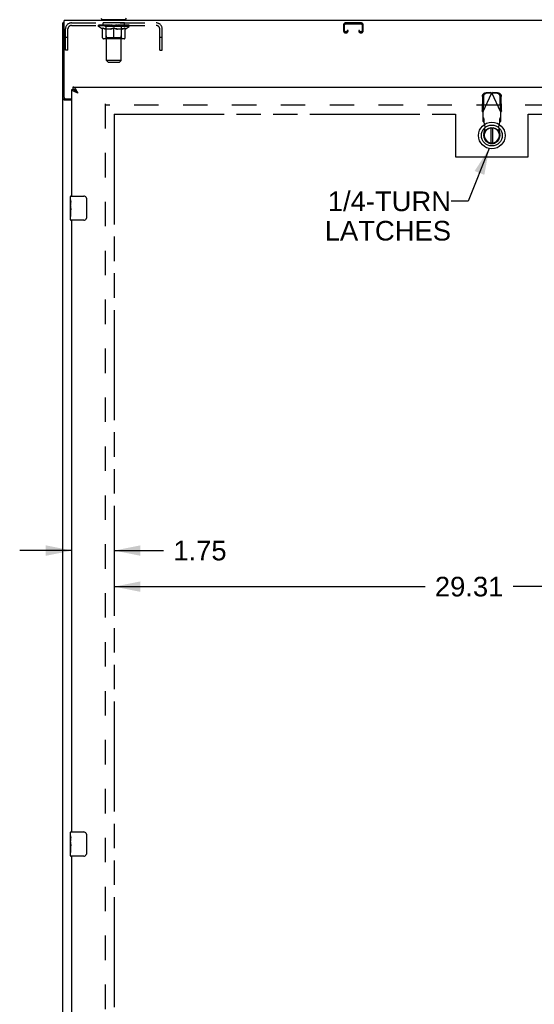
# Model space of a CAD drawing. Header units: inches. Extents: x 0 to 184, y 0 to 119.
# Tile 3 of 11: x 49 to 70, y 39 to 79. Entities that reach past the tile are written whole.
import ezdxf

# ---------------------------------------------------------------- set-up
doc = ezdxf.new("R2010")
doc.units = ezdxf.units.IN
doc.header["$LTSCALE"] = 10.098
doc.header["$MEASUREMENT"] = 0
doc.linetypes.add('HIDDEN', pattern=[0.2, 0.1, -0.1])
doc.linetypes.add('PHANTOM', pattern=[0.8, 0.45, -0.05, 0.1, -0.05, 0.1, -0.05])
doc.layers.get('0').update_dxf_attribs({"linetype": 'CONTINUOUS'})
for name, color, linetype in [('02___PRT_ALL_AXES', 7, 'CONTINUOUS'), ('AVAILABLE_DOOR_SPACE', 7, 'CONTINUOUS'), ('DEFAULT_2', 8, 'HIDDEN'), ('DIMENSIONS', 7, 'CONTINUOUS')]:
    doc.layers.add(name, color=color, linetype=linetype)
doc.styles.get("Standard").update_dxf_attribs({"font": 'arial.ttf'})
doc.dimstyles.new('DIMSTYLE_1', dxfattribs={"dimtxt": 0.81, "dimasz": 1.08, "dimexe": 0.09, "dimexo": 0.07, "dimgap": 0.0375, "dimtad": 0, "dimtih": 1, "dimtoh": 1, "dimzin": 4, "dimdsep": 46, "dimtxsty": 'Standard', "dimblk": '_FILLED', "dimblk1": '_FILLED', "dimblk2": '_FILLED', "dimcen": 0.09, "dimazin": 1, "dimtfac": 1, "dimtdec": 3, "dimtofl": 0, "dimtmove": 0, "dimatfit": 3, "dimldrblk": '_FILLED', "dimfxl": 1, "dimtolj": 1, "dimtzin": 4, "dimarcsym": 0})
doc.dimstyles.get("Standard").update_dxf_attribs({"dimtxt": 0.918, "dimasz": 1.08, "dimexe": 0.09, "dimexo": 0.07, "dimgap": 0.09, "dimtad": 0, "dimtih": 1, "dimtoh": 1, "dimdec": 3, "dimzin": 4, "dimdsep": 46, "dimtxsty": 'Standard', "dimblk": '_FILLED', "dimblk1": '_FILLED', "dimblk2": '_FILLED', "dimcen": 0.09, "dimadec": 3, "dimazin": 1, "dimtp": 0.001, "dimtm": 0.001, "dimtfac": 1, "dimtdec": 3, "dimtofl": 0, "dimtmove": 0, "dimatfit": 3, "dimldrblk": '_FILLED', "dimfxl": 1, "dimtolj": 1, "dimtzin": 4, "dimarcsym": 0})

# ---------------------------------------------------------------- blocks, each defined once
blk = doc.blocks.new('_FILLED')
at = {"color": 0, "linetype": 'ByBlock'}
blk.add_solid([(0, 0), (-1, 0.2), (-1, -0.2)], dxfattribs=at)
blk = doc.blocks.new('*D11')
at = {"layer": 'DIMENSIONS', "color": 2, "linetype": 'Continuous'}
for p, q in [((51.307, 57.284), (49.147, 57.284)), ((53.057, 57.284), (55.088, 57.284))]:
    blk.add_line(p, q, dxfattribs=at)
at = {"layer": 'DIMENSIONS', "color": 2, "linetype": 'Continuous', "xscale": 1.08, "yscale": 1.08, "zscale": 1.08}
blk.add_blockref('_FILLED', (51.307, 57.284), dxfattribs=at)
at = {"layer": 'DIMENSIONS', "color": 2, "linetype": 'Continuous', "xscale": 1.08, "yscale": 1.08, "zscale": 1.08, "rotation": 180}
blk.add_blockref('_FILLED', (53.057, 57.284), dxfattribs=at)
at = {"layer": 'DIMENSIONS', "color": 2, "linetype": 'Continuous', "insert": (55.493, 57.689), "char_height": 0.81, "width": 2.20115, "attachment_point": 1, "line_spacing_factor": 0.9}
blk.add_mtext('1.75', dxfattribs=at)
blk = doc.blocks.new('*D12')
at = {"layer": 'DIMENSIONS', "color": 2, "linetype": 'Continuous'}
for p, q in [((53.057, 55.796), (65.893, 55.796)), ((82.37, 55.796), (69.534, 55.796))]:
    blk.add_line(p, q, dxfattribs=at)
at = {"layer": 'DIMENSIONS', "color": 2, "linetype": 'Continuous', "xscale": 1.08, "yscale": 1.08, "zscale": 1.08, "rotation": 180}
blk.add_blockref('_FILLED', (53.057, 55.796), dxfattribs=at)
at = {"layer": 'DIMENSIONS', "color": 2, "linetype": 'Continuous', "xscale": 1.08, "yscale": 1.08, "zscale": 1.08}
blk.add_blockref('_FILLED', (82.37, 55.796), dxfattribs=at)
at = {"layer": 'DIMENSIONS', "color": 2, "linetype": 'Continuous', "insert": (67.714, 56.201), "char_height": 0.81, "width": 2.83048, "attachment_point": 2, "line_spacing_factor": 0.9}
blk.add_mtext('29.31', dxfattribs=at)

msp = doc.modelspace()

# ---------------------------------------------------------------- linework, layer by layer
at = {"color": 3, "linetype": 'Continuous'}
for p, q in [((50.932, 7.272), (50.932, 79.064)), ((50.984, 75.988), (50.984, 79.168)), ((86.88, 79.168), (50.984, 79.168)), ((51.349, 76.418), (85.953, 76.418)), ((51.307, 71.918), (51.307, 76.314)), ((51.504, 76.19), (51.492, 76.195)), ((51.516, 76.185), (51.504, 76.19)), ((51.529, 76.181), (51.516, 76.185)), ((51.527, 76.221), (51.521, 76.233)), ((51.534, 76.209), (51.527, 76.221)), ((51.554, 76.172), (51.529, 76.181)), ((51.544, 76.19), (51.534, 76.209)), ((51.554, 76.172), (51.544, 76.19)), ((51.307, 75.876), (51.002, 75.876)), ((51.044, 75.928), (51.307, 75.928)), ((51.307, 45.668), (51.307, 70.918)), ((51.307, 19.418), (51.307, 44.668))]:
    msp.add_line(p, q, dxfattribs=at)
at = {"color": 7, "linetype": 'Continuous'}
for p, q in [((50.984, 79.064), (50.932, 79.064)), ((52.536, 79.198), (52.536, 79.168)), ((53.536, 79.198), (52.536, 79.198)), ((53.536, 79.198), (53.536, 79.168)), ((51.349, 76.418), (51.349, 76.314)), ((51.307, 76.314), (51.349, 76.314)), ((51.414, 76.297), (51.411, 76.298)), ((51.521, 76.207), (51.514, 76.214)), ((51.541, 76.186), (51.531, 76.197)), ((51.554, 76.172), (51.541, 76.186)), ((51.554, 76.172), (51.541, 76.18)), ((51.036, 75.916), (50.932, 75.916)), ((51.036, 75.916), (51.036, 75.928)), ((68.612, 74.73), (68.612, 74.105)), ((68.691, 74.105), (68.691, 74.73)), ((51.247, 71.758), (51.247, 71.903)), ((51.262, 71.918), (51.802, 71.918)), ((51.902, 71.818), (51.902, 71.018)), ((51.247, 71.5), (51.247, 71.533)), ((51.247, 71.303), (51.247, 71.334)), ((51.247, 70.933), (51.247, 71.072)), ((51.802, 70.918), (51.262, 70.918)), ((51.247, 45.508), (51.247, 45.653)), ((51.262, 45.668), (51.802, 45.668)), ((51.902, 45.568), (51.902, 44.768)), ((51.247, 45.25), (51.247, 45.283)), ((51.247, 45.053), (51.247, 45.084)), ((51.247, 44.683), (51.247, 44.822)), ((51.802, 44.668), (51.262, 44.668))]:
    msp.add_line(p, q, dxfattribs=at)
at = {"color": 3, "linetype": 'Continuous'}
for points in [[(51.475, 76.313), (51.471, 76.318), (51.468, 76.323), (51.465, 76.327), (51.461, 76.332), (51.458, 76.337), (51.455, 76.342), (51.452, 76.346), (51.448, 76.35), (51.445, 76.355), (51.442, 76.359), (51.438, 76.363), (51.435, 76.367), (51.432, 76.37), (51.428, 76.374), (51.425, 76.378), (51.422, 76.381), (51.419, 76.384), (51.415, 76.387), (51.412, 76.39), (51.409, 76.393), (51.405, 76.396), (51.402, 76.398), (51.399, 76.401), (51.395, 76.403), (51.392, 76.405), (51.389, 76.407), (51.386, 76.409), (51.382, 76.41), (51.379, 76.412), (51.376, 76.413), (51.372, 76.414), (51.369, 76.415), (51.366, 76.416), (51.362, 76.417), (51.359, 76.417), (51.356, 76.418), (51.353, 76.418), (51.349, 76.418)], [(51.413, 76.227), (51.408, 76.229), (51.403, 76.231), (51.398, 76.234), (51.393, 76.236), (51.389, 76.238), (51.384, 76.241), (51.379, 76.243), (51.375, 76.245), (51.371, 76.248), (51.367, 76.25), (51.363, 76.252), (51.359, 76.254), (51.355, 76.257), (51.351, 76.259), (51.348, 76.261), (51.345, 76.264), (51.341, 76.266), (51.338, 76.268), (51.335, 76.271), (51.332, 76.273), (51.33, 76.275), (51.327, 76.277), (51.325, 76.28), (51.323, 76.282), (51.321, 76.284), (51.319, 76.287), (51.317, 76.289), (51.315, 76.291), (51.314, 76.294), (51.312, 76.296), (51.311, 76.298), (51.31, 76.3), (51.309, 76.303), (51.309, 76.305), (51.308, 76.307), (51.308, 76.31), (51.307, 76.312), (51.307, 76.314)], [(51.492, 76.195), (51.48, 76.199), (51.474, 76.202), (51.468, 76.204), (51.462, 76.206), (51.457, 76.208), (51.451, 76.211), (51.445, 76.213), (51.44, 76.215), (51.434, 76.218), (51.429, 76.22), (51.423, 76.222), (51.418, 76.225), (51.413, 76.227)], [(51.521, 76.233), (51.518, 76.24), (51.514, 76.245), (51.511, 76.251), (51.508, 76.257), (51.504, 76.263), (51.501, 76.269), (51.498, 76.275), (51.494, 76.28), (51.491, 76.286), (51.488, 76.291), (51.485, 76.297), (51.481, 76.302), (51.478, 76.307), (51.475, 76.313)], [(51.002, 75.876), (51, 75.877), (50.998, 75.879), (50.995, 75.88), (50.992, 75.882), (50.988, 75.883), (50.984, 75.885), (50.98, 75.886), (50.976, 75.888), (50.972, 75.889), (50.968, 75.89), (50.964, 75.892), (50.96, 75.893), (50.956, 75.894), (50.953, 75.896), (50.95, 75.897), (50.947, 75.899), (50.944, 75.9), (50.941, 75.902), (50.939, 75.904), (50.937, 75.905), (50.936, 75.907), (50.935, 75.909), (50.934, 75.91), (50.933, 75.912), (50.932, 75.914), (50.932, 75.916)]]:
    msp.add_lwpolyline(points, dxfattribs=at)
at = {"color": 7, "linetype": 'Continuous'}
for points in [[(51.411, 76.298), (51.409, 76.3), (51.405, 76.301), (51.402, 76.303), (51.399, 76.304), (51.395, 76.305), (51.392, 76.307), (51.389, 76.308), (51.386, 76.309), (51.382, 76.31), (51.379, 76.311), (51.376, 76.311), (51.372, 76.312), (51.369, 76.313), (51.366, 76.313), (51.362, 76.313), (51.359, 76.314), (51.356, 76.314), (51.353, 76.314), (51.349, 76.314)], [(51.514, 76.214), (51.511, 76.218), (51.508, 76.221), (51.504, 76.225), (51.501, 76.228), (51.498, 76.231), (51.494, 76.234), (51.491, 76.238), (51.488, 76.241), (51.485, 76.244), (51.481, 76.247), (51.478, 76.25), (51.475, 76.253), (51.471, 76.256), (51.468, 76.259), (51.465, 76.262), (51.461, 76.265), (51.458, 76.267), (51.455, 76.27), (51.452, 76.272), (51.448, 76.275), (51.445, 76.277), (51.442, 76.28), (51.438, 76.282), (51.435, 76.284), (51.432, 76.287), (51.428, 76.289), (51.425, 76.291), (51.422, 76.293), (51.419, 76.295), (51.415, 76.296), (51.414, 76.297)], [(51.528, 76.188), (51.52, 76.194), (51.516, 76.196), (51.511, 76.199), (51.507, 76.202), (51.503, 76.205), (51.499, 76.207), (51.495, 76.21), (51.491, 76.213), (51.488, 76.216), (51.484, 76.218), (51.48, 76.221), (51.476, 76.224), (51.473, 76.227), (51.469, 76.229), (51.466, 76.232), (51.463, 76.235), (51.459, 76.237), (51.456, 76.24), (51.453, 76.243), (51.45, 76.246), (51.447, 76.248), (51.444, 76.251), (51.442, 76.254), (51.439, 76.257), (51.437, 76.259), (51.434, 76.262), (51.432, 76.265), (51.43, 76.268), (51.428, 76.27), (51.426, 76.273), (51.424, 76.276), (51.422, 76.279), (51.421, 76.281), (51.419, 76.284), (51.418, 76.287), (51.417, 76.29), (51.415, 76.292), (51.414, 76.295), (51.414, 76.297)], [(51.531, 76.197), (51.527, 76.2), (51.521, 76.207)], [(51.541, 76.18), (51.532, 76.185), (51.528, 76.188)], [(51.052, 75.901), (51.05, 75.902), (51.047, 75.904), (51.045, 75.905), (51.043, 75.906), (51.041, 75.908), (51.04, 75.909), (51.038, 75.911), (51.037, 75.912), (51.037, 75.914), (51.036, 75.915), (51.036, 75.916)], [(51.077, 75.876), (51.077, 75.878), (51.076, 75.88), (51.076, 75.881), (51.075, 75.883), (51.075, 75.885), (51.074, 75.886), (51.072, 75.888), (51.071, 75.89), (51.069, 75.891), (51.067, 75.893), (51.066, 75.894), (51.064, 75.895), (51.061, 75.896), (51.059, 75.898), (51.057, 75.899), (51.052, 75.901)], [(51.896, 71.854), (51.898, 71.849), (51.899, 71.843), (51.9, 71.837), (51.901, 71.831), (51.902, 71.825), (51.902, 71.818)], [(51.902, 71.018), (51.902, 71.012), (51.901, 71.006), (51.9, 71), (51.899, 70.994), (51.898, 70.988), (51.896, 70.982)], [(51.896, 45.604), (51.898, 45.599), (51.899, 45.593), (51.9, 45.587), (51.901, 45.581), (51.902, 45.575), (51.902, 45.568)], [(51.902, 44.768), (51.902, 44.762), (51.901, 44.756), (51.9, 44.75), (51.899, 44.744), (51.898, 44.738), (51.896, 44.732)]]:
    msp.add_lwpolyline(points, dxfattribs=at)
for radius in [0.551, 0.433, 0.329, 0.317]:
    msp.add_circle((68.652, 74.418), radius, dxfattribs=at)
for centre, radius, start, end in [((52.582, 79.267), 0.069, 180, 270), ((53.49, 79.267), 0.069, 270, 360), ((68.652, 74.418), 0.315, 100.0787, 79.9213), ((51.262, 71.903), 0.015, 90, 180), ((51.802, 71.818), 0.1, 21.1999, 90), ((51.262, 70.933), 0.015, 180, 270), ((51.802, 71.018), 0.1, 270, 338.7946), ((51.262, 45.653), 0.015, 90, 180), ((51.802, 45.568), 0.1, 21.1999, 90), ((51.802, 44.768), 0.1, 270, 338.7946), ((51.262, 44.683), 0.015, 180, 270)]:
    msp.add_arc(centre, radius, start, end, dxfattribs=at)
at = {"color": 3, "linetype": 'Continuous'}
msp.add_arc((51.044, 75.988), 0.06, 180, 270, dxfattribs=at)
at = {"layer": '02___PRT_ALL_AXES', "color": 8, "linetype": 'HIDDEN'}
for p, q in [((52.599, 78.96), (52.599, 79.064)), ((53.474, 79.064), (52.599, 79.064)), ((53.474, 78.96), (52.599, 78.96)), ((53.474, 78.96), (53.474, 79.064))]:
    msp.add_line(p, q, dxfattribs=at)
at = {"layer": '02___PRT_ALL_AXES', "color": 7, "linetype": 'Continuous'}
for p, q in [((51.247, 71.758), (51.247, 71.903)), ((51.247, 71.5), (51.247, 71.757)), ((51.253, 71.701), (51.247, 71.701)), ((51.254, 71.533), (51.254, 71.67)), ((51.247, 71.533), (51.254, 71.533)), ((51.247, 70.933), (51.247, 71.497)), ((51.249, 71.471), (51.247, 71.471)), ((51.247, 71.339), (51.253, 71.339)), ((51.247, 71.303), (51.254, 71.303)), ((51.247, 71.24), (51.254, 71.24)), ((51.254, 71.072), (51.254, 71.303)), ((51.247, 71.072), (51.254, 71.072)), ((51.247, 45.508), (51.247, 45.653)), ((51.247, 45.25), (51.247, 45.507)), ((51.253, 45.451), (51.247, 45.451)), ((51.247, 45.283), (51.254, 45.283)), ((51.247, 44.683), (51.247, 45.247)), ((51.249, 45.221), (51.247, 45.221)), ((51.254, 45.283), (51.254, 45.42)), ((51.247, 45.089), (51.253, 45.089)), ((51.247, 45.053), (51.254, 45.053)), ((51.247, 44.99), (51.254, 44.99)), ((51.247, 44.822), (51.254, 44.822)), ((51.254, 44.822), (51.254, 45.053))]:
    msp.add_line(p, q, dxfattribs=at)
for points in [[(51.247, 71.758), (51.247, 71.754), (51.248, 71.749), (51.248, 71.744), (51.249, 71.738), (51.25, 71.731), (51.251, 71.723), (51.252, 71.715), (51.253, 71.706)], [(51.253, 71.706), (51.253, 71.697), (51.254, 71.688), (51.254, 71.679), (51.254, 71.67)], [(51.247, 71.5), (51.247, 71.492), (51.248, 71.483), (51.249, 71.473)], [(51.249, 71.473), (51.25, 71.462), (51.251, 71.451), (51.252, 71.439), (51.252, 71.427), (51.253, 71.414), (51.254, 71.402), (51.254, 71.389), (51.254, 71.376), (51.254, 71.363), (51.254, 71.351), (51.253, 71.338), (51.252, 71.326), (51.252, 71.314)], [(51.247, 45.508), (51.247, 45.504), (51.248, 45.499), (51.248, 45.494), (51.249, 45.488), (51.25, 45.481), (51.251, 45.473), (51.252, 45.465), (51.253, 45.456)], [(51.247, 45.25), (51.247, 45.242), (51.248, 45.233), (51.249, 45.223)], [(51.249, 45.223), (51.25, 45.212), (51.251, 45.201), (51.252, 45.189), (51.252, 45.177), (51.253, 45.164), (51.254, 45.152), (51.254, 45.139), (51.254, 45.126), (51.254, 45.113), (51.254, 45.101), (51.253, 45.088), (51.252, 45.076), (51.252, 45.064)], [(51.253, 45.456), (51.253, 45.447), (51.254, 45.438), (51.254, 45.429), (51.254, 45.42)]]:
    msp.add_lwpolyline(points, dxfattribs=at)
for centre, start_param, end_param in [((51.51, 71.334), 3.141593, 3.321581), ((51.51, 45.084), -3.141593, -2.961605)]:
    msp.add_ellipse(centre, major_axis=(0.263, 0), ratio=0.432808, start_param=start_param, end_param=end_param, dxfattribs=at)
at = {"layer": 'AVAILABLE_DOOR_SPACE', "color": 4, "linetype": 'PHANTOM'}
for p, q in [((53.057, 75.293), (53.057, 15.043)), ((53.057, 75.293), (67.151, 75.293)), ((67.151, 75.293), (67.151, 73.543)), ((70.151, 73.543), (70.151, 75.293)), ((70.151, 75.293), (82.37, 75.293)), ((67.151, 73.543), (70.151, 73.543))]:
    msp.add_line(p, q, dxfattribs=at)
at = {"layer": 'DEFAULT_2', "color": 8, "linetype": 'HIDDEN'}
for p, q in [((51.283, 79.064), (54.79, 79.064)), ((51.283, 78.96), (54.79, 78.96)), ((52.403, 78.921), (52.403, 78.968)), ((52.562, 78.81), (52.403, 78.921)), ((53.67, 78.921), (52.403, 78.921)), ((52.413, 78.962), (52.413, 78.968)), ((52.421, 78.958), (52.421, 78.962)), ((52.421, 78.958), (53.651, 78.958)), ((52.43, 78.958), (52.43, 78.962)), ((52.431, 78.958), (52.431, 78.962)), ((52.441, 78.962), (52.441, 78.968)), ((52.457, 78.958), (52.457, 78.962)), ((52.459, 78.958), (52.459, 78.962)), ((52.488, 78.962), (52.488, 78.968)), ((52.502, 78.958), (52.502, 78.962)), ((52.505, 78.958), (52.505, 78.962)), ((52.709, 78.961), (52.508, 78.961)), ((52.551, 78.962), (52.551, 78.968)), ((52.553, 78.958), (52.553, 78.961)), ((52.553, 78.958), (52.553, 78.961)), ((52.556, 78.958), (52.556, 78.961)), ((52.563, 78.958), (52.563, 78.962)), ((52.564, 78.958), (52.564, 78.961)), ((52.567, 78.958), (52.567, 78.962)), ((52.57, 78.958), (52.57, 78.962)), ((52.575, 78.958), (52.575, 78.961)), ((52.589, 78.958), (52.589, 78.961)), ((52.607, 78.958), (52.607, 78.964)), ((52.607, 78.958), (52.607, 78.961)), ((52.628, 78.958), (52.628, 78.961)), ((52.628, 78.958), (52.628, 78.961)), ((52.629, 78.962), (52.629, 78.968)), ((52.639, 78.958), (52.639, 78.962)), ((52.643, 78.958), (52.643, 78.962)), ((52.652, 78.958), (52.652, 78.961)), ((52.664, 78.958), (52.664, 78.965)), ((52.679, 78.958), (52.679, 78.961)), ((52.682, 78.958), (52.682, 78.961)), ((52.709, 78.958), (52.709, 78.961)), ((52.776, 78.961), (52.714, 78.961)), ((52.72, 78.962), (52.72, 78.968)), ((52.724, 79.198), (52.724, 79.168)), ((52.724, 78.45), (52.724, 78.918)), ((52.726, 78.958), (52.726, 78.962)), ((52.731, 78.958), (52.731, 78.962)), ((52.736, 77.517), (52.736, 79.164)), ((52.737, 78.958), (52.737, 78.967)), ((52.741, 78.958), (52.741, 78.961)), ((52.752, 78.958), (52.752, 78.961)), ((52.776, 78.958), (52.776, 78.961)), ((52.851, 78.961), (52.792, 78.961)), ((52.812, 78.958), (52.812, 78.961)), ((52.82, 78.962), (52.82, 78.968)), ((52.823, 78.958), (52.823, 78.962)), ((52.826, 78.958), (52.826, 78.968)), ((52.829, 78.958), (52.829, 78.962)), ((52.836, 78.958), (52.836, 78.962)), ((52.851, 78.958), (52.851, 78.961)), ((52.932, 78.961), (52.877, 78.961)), ((52.89, 78.958), (52.89, 78.961)), ((52.922, 78.961), (53.036, 78.968)), ((52.926, 78.962), (52.926, 78.968)), ((52.927, 78.968), (52.926, 78.968)), ((52.927, 78.962), (52.927, 78.968)), ((52.927, 78.958), (52.927, 78.962)), ((52.931, 78.958), (52.931, 78.962)), ((52.932, 78.958), (52.932, 78.962)), ((52.932, 78.958), (52.932, 78.961)), ((53.015, 78.961), (52.967, 78.961)), ((52.973, 78.958), (52.973, 78.961)), ((53.015, 78.958), (53.015, 78.961)), ((53.034, 78.962), (53.034, 78.962)), ((53.034, 78.958), (53.034, 78.962)), ((53.034, 78.958), (53.034, 78.962)), ((53.036, 78.962), (53.036, 78.968)), ((53.039, 78.958), (53.039, 78.962)), ((53.039, 78.958), (53.039, 78.962)), ((53.039, 78.962), (53.039, 78.962)), ((53.041, 78.961), (53.105, 78.961)), ((53.057, 78.958), (53.057, 78.961)), ((53.073, 78.961), (53.073, 78.966)), ((53.073, 78.966), (53.151, 78.961)), ((53.094, 78.961), (53.094, 78.965)), ((53.1, 78.958), (53.1, 78.961)), ((53.14, 78.958), (53.14, 78.962)), ((53.141, 78.958), (53.141, 78.961)), ((53.141, 78.961), (53.195, 78.961)), ((53.142, 78.958), (53.142, 78.962)), ((53.146, 78.962), (53.146, 78.968)), ((53.146, 78.962), (53.146, 78.968)), ((53.146, 78.968), (53.146, 78.968)), ((53.146, 78.958), (53.146, 78.962)), ((53.182, 78.958), (53.182, 78.961)), ((53.221, 78.958), (53.221, 78.961)), ((53.221, 78.961), (53.28, 78.961)), ((53.237, 78.958), (53.237, 78.962)), ((53.244, 78.958), (53.244, 78.962)), ((53.247, 78.958), (53.247, 78.968)), ((53.249, 78.958), (53.249, 78.962)), ((53.253, 78.962), (53.253, 78.968)), ((53.26, 78.958), (53.26, 78.961)), ((53.296, 78.958), (53.296, 78.961)), ((53.296, 78.961), (53.358, 78.961)), ((53.32, 78.958), (53.32, 78.961)), ((53.331, 78.958), (53.331, 78.961)), ((53.335, 78.958), (53.335, 78.967)), ((53.336, 77.517), (53.336, 79.164)), ((53.341, 78.958), (53.341, 78.962)), ((53.346, 78.958), (53.346, 78.962)), ((53.349, 79.198), (53.349, 79.168)), ((53.349, 78.45), (53.349, 78.918)), ((53.353, 78.962), (53.353, 78.968)), ((53.363, 78.958), (53.363, 78.961)), ((53.363, 78.961), (53.565, 78.961)), ((53.39, 78.958), (53.39, 78.961)), ((53.393, 78.958), (53.393, 78.961)), ((53.409, 78.958), (53.409, 78.965)), ((53.42, 78.958), (53.42, 78.961)), ((53.43, 78.958), (53.43, 78.962)), ((53.434, 78.958), (53.434, 78.962)), ((53.443, 78.962), (53.443, 78.968)), ((53.445, 78.958), (53.445, 78.961)), ((53.445, 78.958), (53.445, 78.961)), ((53.465, 78.958), (53.465, 78.964)), ((53.466, 78.958), (53.466, 78.961)), ((53.484, 78.958), (53.484, 78.961)), ((53.498, 78.958), (53.498, 78.961)), ((53.502, 78.958), (53.502, 78.962)), ((53.506, 78.958), (53.506, 78.962)), ((53.509, 78.958), (53.509, 78.962)), ((53.509, 78.958), (53.509, 78.961)), ((53.51, 78.81), (53.67, 78.921)), ((53.516, 78.958), (53.516, 78.961)), ((53.519, 78.958), (53.519, 78.961)), ((53.52, 78.958), (53.52, 78.961)), ((53.521, 78.962), (53.521, 78.968)), ((53.568, 78.958), (53.568, 78.962)), ((53.57, 78.958), (53.57, 78.962)), ((53.585, 78.962), (53.585, 78.968)), ((53.613, 78.958), (53.613, 78.962)), ((53.615, 78.958), (53.615, 78.962)), ((53.631, 78.962), (53.631, 78.968)), ((53.641, 78.958), (53.641, 78.962)), ((53.642, 78.958), (53.642, 78.962)), ((53.651, 78.958), (53.651, 78.962)), ((53.66, 78.962), (53.66, 78.968)), ((53.67, 78.921), (53.67, 78.968)), ((62.526, 78.984), (62.526, 78.738)), ((62.566, 78.738), (62.566, 78.984)), ((63.259, 79.064), (62.606, 79.064)), ((62.606, 79.024), (63.259, 79.024)), ((63.299, 78.984), (63.299, 78.738)), ((63.339, 78.738), (63.339, 78.984)), ((51.036, 77.939), (51.036, 78.818)), ((51.14, 78.469), (51.036, 78.469)), ((51.14, 77.939), (51.14, 78.818)), ((52.562, 78.81), (52.573, 78.81)), ((52.573, 78.447), (52.573, 78.853)), ((52.724, 78.45), (52.684, 78.41)), ((52.895, 78.81), (52.715, 78.81)), ((53.349, 78.45), (52.724, 78.45)), ((53.036, 78.41), (53.036, 78.854)), ((53.357, 78.81), (53.178, 78.81)), ((53.349, 78.45), (53.389, 78.41)), ((53.5, 78.447), (53.5, 78.853)), ((53.5, 78.81), (53.51, 78.81)), ((54.932, 77.939), (54.932, 78.818)), ((55.036, 78.469), (54.932, 78.469)), ((55.036, 77.939), (55.036, 78.818)), ((62.634, 78.698), (62.606, 78.698)), ((62.606, 78.658), (62.634, 78.658)), ((62.674, 78.752), (62.674, 78.738)), ((62.714, 78.752), (62.674, 78.752)), ((62.714, 78.738), (62.714, 78.752)), ((63.151, 78.752), (63.151, 78.738)), ((63.191, 78.752), (63.151, 78.752)), ((63.191, 78.738), (63.191, 78.752)), ((63.259, 78.698), (63.231, 78.698)), ((63.231, 78.658), (63.259, 78.658)), ((53.463, 78.41), (52.61, 78.41)), ((51.14, 77.939), (51.036, 77.939)), ((54.932, 77.939), (55.036, 77.939)), ((52.805, 77.448), (52.736, 77.517)), ((53.336, 77.517), (52.736, 77.517)), ((52.805, 77.448), (53.267, 77.448)), ((53.267, 77.448), (53.336, 77.517)), ((68.26, 76.027), (68.249, 75.436)), ((68.278, 75.388), (68.652, 76.175)), ((68.607, 76.189), (68.414, 76.185)), ((68.649, 76.169), (68.456, 76.166)), ((68.607, 76.189), (68.622, 76.185)), ((68.607, 76.189), (68.649, 76.169)), ((68.622, 76.185), (68.637, 76.18)), ((68.637, 76.18), (68.652, 76.175)), ((68.652, 76.175), (68.667, 76.18)), ((69.026, 75.388), (68.652, 76.175)), ((68.655, 76.169), (68.696, 76.189)), ((68.848, 76.166), (68.655, 76.169)), ((68.667, 76.18), (68.682, 76.185)), ((68.682, 76.185), (68.696, 76.189)), ((68.889, 76.185), (68.696, 76.189)), ((69.054, 75.436), (69.044, 76.027)), ((52.682, 75.72), (52.682, 14.616)), ((85.182, 75.668), (52.682, 75.668)), ((68.301, 76.007), (68.291, 75.416)), ((69.012, 75.416), (69.002, 76.007)), ((68.291, 75.416), (68.249, 75.436)), ((68.278, 75.388), (68.278, 75.014)), ((69.054, 75.436), (69.012, 75.416)), ((69.035, 75.404), (69.026, 75.388)), ((69.026, 75.014), (69.026, 75.388)), ((68.324, 75.128), (68.278, 75.169)), ((68.278, 75.014), (68.324, 74.973)), ((68.324, 74.973), (68.324, 75.128)), ((68.338, 74.969), (68.336, 75.001)), ((68.376, 74.772), (68.338, 74.969)), ((68.965, 74.969), (68.927, 74.772)), ((69.026, 75.169), (68.98, 75.128)), ((68.98, 75.128), (68.98, 74.973)), ((68.98, 74.973), (69.026, 75.014)), ((68.322, 74.478), (68.376, 74.772)), ((68.927, 74.772), (68.981, 74.478))]:
    msp.add_line(p, q, dxfattribs=at)
for points in [[(52.573, 78.853), (52.599, 78.843), (52.624, 78.834), (52.649, 78.827), (52.674, 78.82), (52.698, 78.814), (52.723, 78.81)], [(52.715, 78.81), (52.692, 78.815), (52.668, 78.82), (52.645, 78.827), (52.621, 78.834), (52.597, 78.843), (52.573, 78.852)], [(52.885, 78.81), (52.91, 78.815), (52.935, 78.82), (52.96, 78.827), (52.985, 78.835), (53.011, 78.844), (53.036, 78.854)], [(53.036, 78.852), (53.012, 78.843), (52.988, 78.834), (52.965, 78.827), (52.941, 78.82), (52.918, 78.815), (52.895, 78.81)], [(53.036, 78.854), (53.062, 78.844), (53.088, 78.835), (53.113, 78.827), (53.138, 78.82), (53.163, 78.814), (53.187, 78.81)], [(53.178, 78.81), (53.154, 78.815), (53.131, 78.82), (53.108, 78.827), (53.084, 78.834), (53.06, 78.843), (53.036, 78.852)], [(53.35, 78.81), (53.375, 78.814), (53.399, 78.82), (53.424, 78.827), (53.449, 78.835), (53.474, 78.843), (53.5, 78.853)], [(53.5, 78.852), (53.475, 78.843), (53.451, 78.834), (53.427, 78.827), (53.404, 78.82), (53.381, 78.815), (53.357, 78.81)], [(68.26, 76.027), (68.261, 76.042), (68.263, 76.057), (68.267, 76.072), (68.272, 76.087), (68.279, 76.101), (68.287, 76.114), (68.296, 76.126), (68.306, 76.138), (68.317, 76.148), (68.329, 76.158), (68.342, 76.166), (68.356, 76.173), (68.37, 76.178), (68.384, 76.182), (68.399, 76.184), (68.414, 76.185)], [(68.456, 76.166), (68.441, 76.165), (68.426, 76.162), (68.411, 76.158), (68.397, 76.153), (68.384, 76.146), (68.371, 76.138), (68.359, 76.129), (68.347, 76.118), (68.337, 76.107), (68.328, 76.094), (68.32, 76.081), (68.314, 76.067), (68.308, 76.052), (68.305, 76.037), (68.302, 76.022), (68.301, 76.007)], [(69.002, 76.007), (69.001, 76.022), (68.999, 76.037), (68.995, 76.052), (68.989, 76.067), (68.983, 76.081), (68.975, 76.094), (68.966, 76.107), (68.956, 76.118), (68.945, 76.129), (68.932, 76.138), (68.92, 76.146), (68.906, 76.153), (68.892, 76.158), (68.877, 76.162), (68.863, 76.165), (68.848, 76.166)], [(68.889, 76.185), (68.904, 76.184), (68.919, 76.182), (68.933, 76.178), (68.948, 76.173), (68.961, 76.166), (68.974, 76.158), (68.986, 76.148), (68.997, 76.138), (69.008, 76.126), (69.017, 76.114), (69.024, 76.101), (69.031, 76.087), (69.036, 76.072), (69.04, 76.057), (69.043, 76.042), (69.044, 76.027)], [(68.278, 75.388), (68.268, 75.404), (68.263, 75.412), (68.259, 75.42), (68.254, 75.428), (68.249, 75.436)], [(69.054, 75.436), (69.049, 75.428), (69.045, 75.42), (69.04, 75.412), (69.035, 75.404)], [(68.336, 75.001), (68.335, 75.016), (68.334, 75.032), (68.333, 75.046), (68.332, 75.06), (68.331, 75.073), (68.33, 75.084), (68.329, 75.095), (68.328, 75.104), (68.327, 75.112), (68.326, 75.119), (68.325, 75.124), (68.324, 75.128)], [(68.324, 74.973), (68.326, 74.972), (68.328, 74.972), (68.331, 74.971), (68.333, 74.971), (68.336, 74.97), (68.338, 74.969)], [(68.98, 75.128), (68.979, 75.124), (68.977, 75.119), (68.976, 75.112), (68.975, 75.104), (68.974, 75.095), (68.973, 75.084), (68.972, 75.073), (68.971, 75.06), (68.97, 75.046), (68.969, 75.032), (68.968, 75.016), (68.967, 75.001), (68.965, 74.969)], [(68.965, 74.969), (68.967, 74.97), (68.97, 74.971), (68.972, 74.971), (68.975, 74.972), (68.977, 74.972), (68.98, 74.973)]]:
    msp.add_lwpolyline(points, dxfattribs=at)
for centre, radius, start, end in [((51.283, 78.818), 0.246, 90, 180), ((51.283, 78.818), 0.142, 90, 180), ((52.684, 78.918), 0.0398, 0, 90), ((52.702, 79.164), 0.0345, 0, 90), ((53.371, 79.164), 0.0345, 90, 180), ((53.389, 78.918), 0.0398, 90, 180), ((54.79, 78.818), 0.246, 0, 90), ((54.79, 78.818), 0.142, 0, 90), ((62.606, 78.984), 0.08, 90, 180), ((62.606, 78.984), 0.04, 90, 180), ((63.259, 78.984), 0.08, 0, 90), ((63.259, 78.984), 0.04, 0, 90), ((62.606, 78.738), 0.08, 180, 270), ((62.606, 78.738), 0.04, 180, 270), ((62.634, 78.738), 0.08, 270, 360), ((62.634, 78.738), 0.04, 270, 360), ((63.231, 78.738), 0.08, 180, 270), ((63.231, 78.738), 0.04, 180, 270), ((63.259, 78.738), 0.08, 270, 360), ((63.259, 78.738), 0.04, 270, 360), ((52.61, 78.447), 0.0371, 180, 270), ((53.463, 78.447), 0.0371, 270, 360), ((68.652, 74.418), 0.335, 169.673, 10.327)]:
    msp.add_arc(centre, radius, start, end, dxfattribs=at)
for centre, major_axis, ratio, start_param, end_param in [((53.036, 78.968), (0.633, 0.007), 0.05963, 2.96643, 3.140963), ((52.383, 78.956), (0.198, 0), 0.060556, 0.430652, 1.470503), ((53.036, 78.968), (0.633, 0), 0.060556, 3.141593, 3.316126), ((52.383, 78.95), (0.198, 0.002), 0.05963, 1.376596, 1.469874), ((53.036, 78.968), (0.633, 0.013), 0.05688, 2.791345, 2.965878), ((52.359, 78.956), (0.198, 0.002), 0.05963, 0.25549, 1.295341), ((52.427, 78.956), (0.198, -0.002), 0.05963, 0.605815, 1.645666), ((53.036, 78.968), (0.633, -0.007), 0.05963, -2.96643, -2.791898), ((52.427, 78.95), (0.198, 0), 0.060556, 1.551758, 1.645036), ((52.359, 78.95), (0.198, 0.004), 0.05688, 1.20151, 1.294789), ((52.429, 78.952), (0.164, 0.002), 0.05963, 1.065228, 1.614276), ((52.409, 78.952), (0.164, 0.003), 0.05688, 0.890143, 1.43919), ((52.467, 78.952), (0.164, 0), 0.060556, 1.240391, 1.789438), ((53.036, 78.968), (0.633, 0.019), 0.052395, 2.616403, 2.790936), ((52.355, 78.956), (0.198, 0.004), 0.05688, 0.080405, 1.120256), ((52.49, 78.956), (0.198, -0.004), 0.05688, 0.7809, 1.820751), ((53.036, 78.968), (0.633, -0.013), 0.05688, -2.791345, -2.616812), ((52.49, 78.95), (0.198, -0.002), 0.05963, 1.72692, 1.820198), ((52.355, 78.95), (0.198, 0.006), 0.052395, 1.026568, 1.119847), ((52.408, 78.952), (0.164, 0.005), 0.052395, 0.715201, 1.264248), ((52.522, 78.952), (0.164, -0.002), 0.05963, 1.415553, 1.9646), ((53.036, 78.968), (0.633, 0.025), 0.046319, 2.441654, 2.616187), ((52.569, 78.956), (0.198, -0.006), 0.052395, 0.955842, 1.995693), ((52.372, 78.956), (0.198, 0.006), 0.052395, -0.094537, 0.945314), ((53.036, 78.968), (0.633, -0.019), 0.052395, -2.616403, -2.44187), ((52.569, 78.95), (0.198, -0.004), 0.05688, 1.902006, 1.995284), ((52.372, 78.95), (0.198, 0.008), 0.046319, 0.851819, 0.945098), ((52.427, 78.952), (0.164, 0.006), 0.046319, 0.540452, 1.089499), ((52.593, 78.952), (0.164, -0.003), 0.05688, 1.590638, 2.139686), ((53.036, 78.968), (0.633, 0.029), 0.038841, 2.267123, 2.441656), ((52.663, 78.956), (0.198, -0.008), 0.046319, 1.130591, 2.170442), ((52.409, 78.956), (0.198, 0.008), 0.046319, -0.269286, 0.770565), ((53.036, 78.968), (0.633, -0.025), 0.046319, -2.441654, -2.267121), ((52.663, 78.95), (0.198, -0.006), 0.052395, 2.076947, 2.170226), ((52.409, 78.95), (0.198, 0.009), 0.038841, 0.677289, 0.770567), ((52.464, 78.952), (0.164, 0.008), 0.038841, 0.365921, 0.914969), ((52.678, 78.952), (0.164, -0.005), 0.052395, 1.76558, 2.314627), ((53.036, 78.968), (0.633, 0.033), 0.030195, 2.09281, 2.267343), ((52.768, 78.956), (0.198, -0.009), 0.038841, 1.305122, 2.344973), ((52.465, 78.956), (0.198, 0.009), 0.038841, -0.443817, 0.596034), ((53.036, 78.968), (0.633, -0.029), 0.038841, -2.267123, -2.092591), ((52.768, 78.95), (0.198, -0.008), 0.046319, 2.251696, 2.344975), ((52.465, 78.95), (0.198, 0.01), 0.030195, 0.502975, 0.596254), ((52.518, 78.952), (0.164, 0.009), 0.030195, 0.191608, 0.740655), ((52.773, 78.952), (0.164, -0.006), 0.046319, 1.940329, 2.489376), ((52.539, 78.956), (0.198, 0.01), 0.030195, -0.61813, 0.421721), ((53.036, 78.968), (0.633, 0.036), 0.020645, 1.918687, 2.09322), ((52.88, 78.956), (0.198, -0.01), 0.030195, 1.479435, 2.519286), ((53.036, 78.968), (0.633, -0.033), 0.030195, -2.09281, -1.918277), ((52.88, 78.95), (0.198, -0.009), 0.038841, 2.426227, 2.519505), ((52.539, 78.95), (0.198, 0.011), 0.020645, 0.328852, 0.422131), ((52.588, 78.952), (0.164, 0.009), 0.020645, 0.017485, 0.566532), ((52.877, 78.952), (0.164, -0.008), 0.038841, 2.11486, 2.663907), ((52.628, 78.956), (0.198, 0.011), 0.020645, -0.792253, 0.247598), ((53.036, 78.968), (0.633, 0.038), 0.010478, 1.744704, 1.919237), ((52.998, 78.956), (0.198, -0.011), 0.020645, 1.653558, 2.693409), ((53.036, 78.968), (0.633, -0.036), 0.020645, -1.918687, -1.744154), ((52.998, 78.95), (0.198, -0.01), 0.030195, 2.60054, 2.693819), ((52.628, 78.95), (0.198, 0.012), 0.010478, 0.154869, 0.248148), ((52.672, 78.952), (0.164, 0.01), 0.010478, 6.126688, 6.675735), ((52.985, 78.952), (0.164, -0.009), 0.030195, 2.289173, 2.83822), ((52.729, 78.956), (0.198, 0.012), 0.010478, -0.966236, -0.000846), ((53.117, 78.956), (0.198, -0.012), 0.010478, 1.827541, 2.867392), ((53.036, 78.968), (0.633, -0.038), 0.010478, -1.744704, -1.563007), ((53.117, 78.95), (0.198, -0.011), 0.020645, 2.774664, 2.867942), ((53.095, 78.952), (0.164, -0.009), 0.020645, 2.463296, 3.012344), ((52.956, 78.956), (0.198, 0.012), 0.010478, 0.274201, 1.314052), ((52.869, 78.952), (0.164, 0.01), 0.010478, -0.000483, 0.504314), ((52.839, 78.95), (0.198, 0.012), 0.010478, 0.099668, 0.192946), ((53.036, 78.968), (0.633, 0.038), 0.010478, -1.571421, -1.396888), ((53.233, 78.95), (0.198, -0.012), 0.010478, 2.74231, 2.948646), ((53.203, 78.952), (0.164, -0.01), 0.010478, 2.637279, 3.14189), ((53.074, 78.956), (0.198, 0.011), 0.020645, 0.448184, 1.488034), ((52.978, 78.952), (0.164, 0.009), 0.020645, 0.129249, 0.678296), ((52.956, 78.95), (0.198, 0.011), 0.020645, 0.273651, 0.366929), ((53.036, 78.968), (0.633, 0.036), 0.020645, -1.397439, -1.222906), ((53.344, 78.956), (0.198, -0.012), 0.010478, -3.140747, -2.175357), ((53.036, 78.968), (0.633, -0.038), 0.010478, 1.222355, 1.396888), ((53.192, 78.956), (0.198, 0.01), 0.030195, 0.622307, 1.662158), ((53.087, 78.952), (0.164, 0.009), 0.030195, 0.303372, 0.852419), ((53.401, 78.952), (0.164, -0.01), 0.010478, 2.749043, 3.29809), ((53.445, 78.956), (0.198, -0.011), 0.020645, 2.893995, 3.933846), ((53.074, 78.95), (0.198, 0.01), 0.030195, 0.447774, 0.541052), ((53.445, 78.95), (0.198, -0.012), 0.010478, 2.893445, 2.986723), ((53.036, 78.968), (0.633, 0.033), 0.030195, -1.223315, -1.048783), ((53.036, 78.968), (0.633, -0.036), 0.020645, 1.048373, 1.222906), ((53.305, 78.956), (0.198, 0.009), 0.038841, 0.79662, 1.836471), ((53.196, 78.952), (0.164, 0.008), 0.038841, 0.477686, 1.026733), ((53.485, 78.952), (0.164, -0.009), 0.020645, 2.57506, 3.124108), ((53.534, 78.956), (0.198, -0.01), 0.030195, 2.719872, 3.759723), ((53.41, 78.956), (0.198, 0.008), 0.046319, 0.971151, 2.011002), ((53.192, 78.95), (0.198, 0.009), 0.038841, 0.622087, 0.715366), ((53.534, 78.95), (0.198, -0.011), 0.020645, 2.719462, 2.812741), ((53.036, 78.968), (0.633, 0.029), 0.038841, -1.049002, -0.874469), ((53.036, 78.968), (0.633, -0.033), 0.030195, 0.87425, 1.048783), ((53.299, 78.952), (0.164, 0.006), 0.046319, 0.652216, 1.201263), ((53.503, 78.956), (0.198, 0.006), 0.052395, 1.1459, 2.185751), ((53.555, 78.952), (0.164, -0.009), 0.030195, 2.400937, 2.949985), ((53.607, 78.956), (0.198, -0.009), 0.038841, 2.545558, 3.585409), ((53.395, 78.952), (0.164, 0.005), 0.052395, 0.826965, 1.376012), ((53.305, 78.95), (0.198, 0.008), 0.046319, 0.796618, 0.889896), ((53.607, 78.95), (0.198, -0.01), 0.030195, 2.545339, 2.638617), ((53.583, 78.956), (0.198, 0.004), 0.05688, 1.320842, 2.360692), ((53.036, 78.968), (0.633, 0.025), 0.046319, -0.874471, -0.699939), ((53.036, 78.968), (0.633, -0.029), 0.038841, 0.699936, 0.874469), ((53.663, 78.956), (0.198, -0.008), 0.046319, 2.371028, 3.410879), ((53.609, 78.952), (0.164, -0.008), 0.038841, 2.226624, 2.775671), ((53.645, 78.956), (0.198, 0.002), 0.05963, 1.495927, 2.535778), ((53.479, 78.952), (0.164, 0.003), 0.05688, 1.001907, 1.550954), ((53.7, 78.956), (0.198, -0.006), 0.052395, 2.196279, 3.23613), ((53.646, 78.952), (0.164, -0.006), 0.046319, 2.052093, 2.601141), ((53.41, 78.95), (0.198, 0.006), 0.052395, 0.971367, 1.064645), ((53.689, 78.956), (0.198, 0), 0.060556, 1.671089, 2.71094), ((53.663, 78.95), (0.198, -0.009), 0.038841, 2.371026, 2.464304), ((53.717, 78.956), (0.198, -0.004), 0.05688, 2.021337, 3.061188), ((53.036, 78.968), (0.633, 0.019), 0.052395, -0.699723, -0.52519), ((53.036, 78.968), (0.633, -0.025), 0.046319, 0.525406, 0.699939), ((53.714, 78.956), (0.198, -0.002), 0.05963, 1.846251, 2.886102), ((53.55, 78.952), (0.164, 0.002), 0.05963, 1.176993, 1.72604), ((53.664, 78.952), (0.164, -0.005), 0.052395, 1.877344, 2.426392), ((53.606, 78.952), (0.164, 0), 0.060556, 1.352155, 1.901202), ((53.664, 78.952), (0.164, -0.003), 0.05688, 1.702402, 2.25145), ((53.644, 78.952), (0.164, -0.002), 0.05963, 1.527317, 2.076364), ((53.503, 78.95), (0.198, 0.004), 0.05688, 1.146309, 1.239587), ((53.7, 78.95), (0.198, -0.008), 0.046319, 2.196495, 2.289773), ((53.036, 78.968), (0.633, 0.013), 0.05688, -0.524781, -0.350248), ((53.036, 78.968), (0.633, -0.019), 0.052395, 0.350657, 0.52519), ((53.583, 78.95), (0.198, 0.002), 0.05963, 1.321394, 1.414673), ((53.717, 78.95), (0.198, -0.006), 0.052395, 2.021746, 2.115024), ((53.036, 78.968), (0.633, 0.007), 0.05963, -0.349695, -0.175162), ((53.036, 78.968), (0.633, -0.013), 0.05688, 0.175715, 0.350248), ((53.645, 78.95), (0.198, 0), 0.060556, 1.496556, 1.589835), ((53.714, 78.95), (0.198, -0.004), 0.05688, 1.846804, 1.940083), ((53.689, 78.95), (0.198, -0.002), 0.05963, 1.671719, 1.764997), ((53.036, 78.968), (0.633, 0), 0.060556, -0.174533, 0), ((53.036, 78.968), (0.633, -0.007), 0.05963, 0.000629, 0.175162)]:
    msp.add_ellipse(centre, major_axis=major_axis, ratio=ratio, start_param=start_param, end_param=end_param, dxfattribs=at)

# ---------------------------------------------------------------- texts
at = {"layer": 'DIMENSIONS', "color": 2, "linetype": 'Continuous', "insert": (66.967, 72.108), "char_height": 0.81, "width": 5.20929, "attachment_point": 3, "line_spacing_factor": 0.9}
msp.add_mtext('1/4-TURN\\PLATCHES', dxfattribs=at)

# ---------------------------------------------------------------- dimensions: what is measured, and where the dimension line sits
at = {"layer": 'DIMENSIONS', "color": 2, "linetype": 'Continuous'}
dim = msp.add_linear_dim(base=(51.307, 57.284), p1=(53.057, 75.293), p2=(51.307, 14.022), angle=180, dimstyle='DIMSTYLE_1', dxfattribs=at)
dim.commit()
dim.dimension.update_dxf_attribs({"geometry": '*D11', "text_midpoint": (56.632, 57.28), "dimtype": 160})
dim = msp.add_linear_dim(base=(82.37, 55.796), p1=(53.057, 75.293), p2=(82.37, 46.043), dimstyle='DIMSTYLE_1', dxfattribs=at)
dim.commit()
dim.dimension.update_dxf_attribs({"geometry": '*D12', "text_midpoint": (67.625, 55.792), "dimtype": 160})

# ---------------------------------------------------------------- leaders
at = {"layer": 'DIMENSIONS', "color": 2, "linetype": 'Continuous', "annotation_type": 0, "has_hookline": 1, "hookline_direction": 1, "text_width": 5.077}
msp.add_leader([(68.539, 73.878), (67.681, 71.703), (66.967, 71.703)], dimstyle='Standard', override={"dimtad": 0}, dxfattribs=at)

doc.saveas('drawing.dxf')
